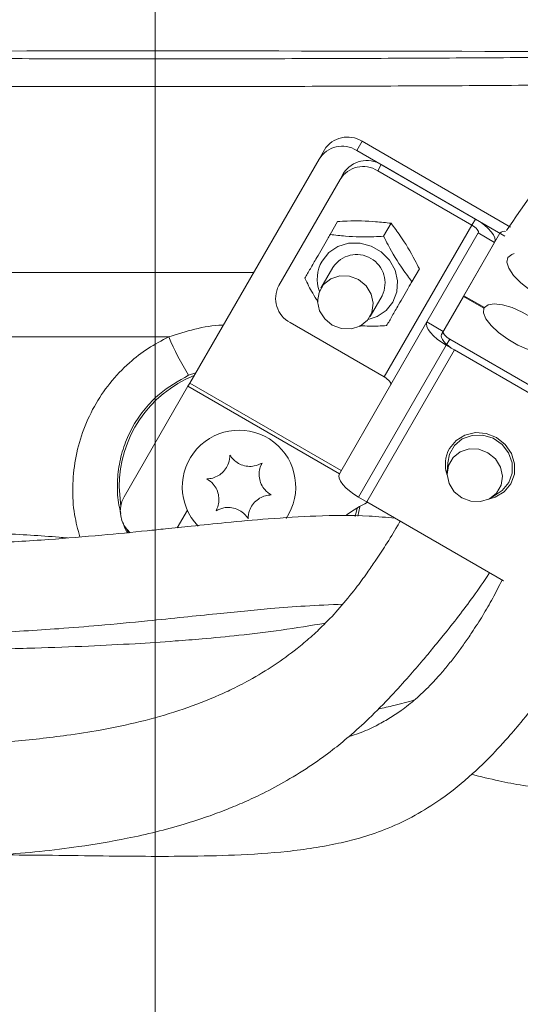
# Model space of a CAD drawing. Header units: millimetres. Extents: x 0 to 8410, y 0 to 5940.
# Tile 195 of 256: x 5125 to 5178, y 2447 to 2551. Entities that reach past the tile are written whole.
import ezdxf

# ---------------------------------------------------------------- set-up
doc = ezdxf.new("R2010")
doc.units = ezdxf.units.MM
doc.header["$LTSCALE"] = 10
doc.linetypes.add('CENTERX2', pattern=[20.32, 12.7, -2.54, 2.54, -2.54])
doc.styles.add('SLDTEXTSTYLE0', font='TXT', dxfattribs={"width": 0.605})
doc.dimstyles.new('SLDDIMSTYLE0', dxfattribs={"dimtxt": 50, "dimasz": 50, "dimexe": 0, "dimexo": 0.0625, "dimgap": 12.5, "dimtad": 1, "dimtoh": 1, "dimdec": 1, "dimrnd": 1e-09, "dimzin": 12, "dimdsep": 46, "dimtxsty": 'SLDTEXTSTYLE0', "dimsah": 1, "dimcen": 0.09, "dimadec": 0, "dimazin": 0, "dimtfac": 1, "dimtofl": 0, "dimtmove": 0, "dimatfit": 3, "dimfxl": 0, "dimfrac": 2, "dimtolj": 1, "dimtzin": 12, "dimarcsym": 0})

# ---------------------------------------------------------------- blocks, each defined once
blk = doc.blocks.new('*D3')
at = {"color": 7, "linetype": 'Continuous', "lineweight": 0}
for p, q in [((5314.72, 2732.57), (5314.72, 2102.57)), ((5139.72, 2207.21), (5139.72, 2102.57)), ((5314.72, 2117.57), (5139.72, 2117.57))]:
    blk.add_line(p, q, dxfattribs=at)
for points in [[(5139.72, 2117.57), (5189.72, 2110.07), (5189.72, 2125.07)], [(5314.72, 2117.57), (5264.72, 2125.07), (5264.72, 2110.07)]]:
    blk.add_solid(points, dxfattribs=at)
at = {"color": 7, "linetype": 'Continuous', "lineweight": 0, "insert": (5169.94, 2182.03), "char_height": 50, "attachment_point": 1, "style": 'SLDTEXTSTYLE0'}
blk.add_mtext('175', dxfattribs=at)
blk = doc.blocks.new('*D9')
at = {"color": 7, "linetype": 'Continuous', "lineweight": 0}
for p, q in [((5314.72, 2732.57), (4589.07, 2732.57)), ((4604.07, 2237.57), (4604.07, 2732.57)), ((4975.83, 2237.57), (4589.07, 2237.57))]:
    blk.add_line(p, q, dxfattribs=at)
for points in [[(4604.07, 2732.57), (4596.57, 2682.57), (4611.57, 2682.57)], [(4604.07, 2237.57), (4611.57, 2287.57), (4596.57, 2287.57)]]:
    blk.add_solid(points, dxfattribs=at)
at = {"color": 7, "linetype": 'Continuous', "lineweight": 0, "insert": (4539.62, 2427.79), "char_height": 50, "attachment_point": 1, "rotation": 90, "style": 'SLDTEXTSTYLE0'}
blk.add_mtext('495', dxfattribs=at)
blk = doc.blocks.new('*D10')
at = {"color": 7, "linetype": 'Continuous', "lineweight": 0}
for p, q in [((5314.72, 3964.57), (4489.07, 3964.57)), ((4504.07, 2237.57), (4504.07, 3964.57)), ((4975.83, 2237.57), (4489.07, 2237.57))]:
    blk.add_line(p, q, dxfattribs=at)
for points in [[(4504.07, 3964.57), (4496.57, 3914.57), (4511.57, 3914.57)], [(4504.07, 2237.57), (4511.57, 2287.57), (4496.57, 2287.57)]]:
    blk.add_solid(points, dxfattribs=at)
at = {"color": 7, "linetype": 'Continuous', "lineweight": 0, "insert": (4439.62, 3024.71), "char_height": 50, "attachment_point": 1, "rotation": 90, "style": 'SLDTEXTSTYLE0'}
blk.add_mtext('1727', dxfattribs=at)

msp = doc.modelspace()

# ---------------------------------------------------------------- linework, layer by layer
at = {"color": 7, "linetype": 'CENTERX2', "lineweight": 0}
msp.add_line((5139.724686, 2567.431015), (5139.724686, 2207.205645), dxfattribs=at)
at = {"color": 8, "linetype": 'Continuous', "lineweight": 0}
for p, q in [((5161.053315, 2537.408136), (5161.615224, 2538.381392)), ((5163.651391, 2535.908136), (5163.276784, 2535.259298)), ((5173.236076, 2529.509298), (5163.964238, 2513.450003)), ((5173.236076, 2529.509298), (5173.610683, 2530.158136)), ((5175.646849, 2527.684879), (5173.914798, 2528.684879)), ((4994.322985, 2524.484605), (5150.127809, 2524.484605)), ((5168.483003, 2519.276733), (5170.215054, 2518.276733)), ((5141.1621, 2517.693356), (4992.093102, 2517.693356)), ((5170.893776, 2517.452314), (5170.519169, 2516.803477)), ((5170.519169, 2516.803477), (5161.247331, 2500.744181)), ((5162.113356, 2500.244181), (5171.385195, 2516.303477)), ((5144.01812, 2513.902314), (5143.259322, 2513.630505)), ((5143.19191, 2512.471275), (5159.21338, 2503.221275)), ((5143.379213, 2512.795694), (5159.400683, 2503.545694)), ((5136.068765, 2499.743491), (5135.897, 2501.824759)), ((5161.089253, 2499.591136), (5160.898723, 2498.70788)), ((5161.157206, 2498.742096), (5161.363233, 2499.706948)), ((5136.872541, 2496.944432), (5136.705946, 2497.3655))]:
    msp.add_line(p, q, dxfattribs=at)
at = {"color": 7, "linetype": 'Continuous', "lineweight": 0}
for p, q in [((5177.338856, 2529.303349), (5161.615224, 2538.381392)), ((5157.064463, 2536.499241), (5157.626372, 2537.472498)), ((5176.727099, 2528.358872), (5161.053315, 2537.408136)), ((5157.064463, 2536.499241), (5143.379213, 2512.795694)), ((5163.651391, 2535.908136), (5173.610683, 2530.158136)), ((5159.287932, 2534.350404), (5159.662539, 2534.999241)), ((5163.276784, 2535.259298), (5173.236076, 2529.509298)), ((5159.287932, 2534.350404), (5152.797645, 2523.108897)), ((5158.231906, 2528.521313), (5159.020345, 2529.886929)), ((5163.900308, 2528.339272), (5164.688747, 2529.704889)), ((5173.914798, 2528.684879), (5168.483003, 2519.276733)), ((5172.389879, 2522.043642), (5176.208759, 2528.658136)), ((5175.646849, 2527.684879), (5170.215054, 2518.276733)), ((5158.532913, 2525.042672), (5157.259251, 2522.836624)), ((5166.89216, 2523.521313), (5167.680599, 2524.886929)), ((5162.455403, 2519.836624), (5163.729066, 2522.042672)), ((5170.02775, 2517.952314), (5172.352419, 2521.978758)), ((5172.352419, 2521.978758), (5174.518466, 2520.72819)), ((5172.389879, 2522.043642), (5174.555927, 2520.793073)), ((5174.555927, 2520.793073), (5174.518466, 2520.72819)), ((5154.004946, 2519.200003), (5163.964238, 2513.450003)), ((5168.483003, 2519.276733), (5159.211164, 2503.217438)), ((5170.893776, 2517.452314), (5200.338639, 2500.452314)), ((5170.519169, 2516.803477), (5199.964033, 2499.803477)), ((5199.098007, 2500.303477), (5171.385195, 2516.303477)), ((5143.19191, 2512.471275), (5136.431892, 2500.762581)), ((5143.379213, 2512.795694), (5143.19191, 2512.471275)), ((5170.675167, 2504.371858), (5170.632463, 2503.346001)), ((5161.247331, 2500.744181), (5176.573336, 2491.895708)), ((5175.262489, 2500.672854), (5176.129555, 2501.222765)), ((5142.061057, 2497.512581), (5143.124359, 2499.354274)), ((5176.573336, 2491.895708), (5162.113356, 2500.244181))]:
    msp.add_line(p, q, dxfattribs=at)
at = {"color": 7, "linetype": 'Continuous', "lineweight": 0, "flags": 128}
for points in [[(5173.236076, 2529.509298), (5173.40143, 2529.405519), (5173.553232, 2529.293261), (5173.685648, 2529.176838), (5173.793589, 2529.060725), (5173.872907, 2528.949382), (5173.920554, 2528.847089), (5173.934699, 2528.757778), (5173.914798, 2528.684879)], [(5173.610683, 2530.158136), (5174.106745, 2529.846799), (5174.562151, 2529.510026), (5174.959398, 2529.160757), (5175.283221, 2528.812415), (5175.521175, 2528.478387), (5175.664116, 2528.171509), (5175.706551, 2527.903574), (5175.646849, 2527.684879)], [(5179.425631, 2522.615167), (5179.393534, 2522.637632), (5178.412041, 2523.411017), (5177.639528, 2524.199591), (5177.132552, 2524.945621), (5176.92823, 2525.594491), (5177.041519, 2526.098695), (5177.464127, 2526.421321), (5177.722771, 2526.495611)], [(5161.248103, 2523.745519), (5160.275634, 2524.113275), (5159.252712, 2524.146126), (5158.302715, 2523.84011), (5157.540227, 2523.232136), (5157.057216, 2522.395536), (5156.911939, 2521.431215), (5157.12192, 2520.455486), (5157.661831, 2519.586034), (5158.466551, 2518.92773), (5159.43902, 2518.559974), (5160.461942, 2518.527123), (5161.411939, 2518.833139), (5162.174427, 2519.441113), (5162.657438, 2520.277713), (5162.802715, 2521.242033), (5162.592734, 2522.217763), (5162.052823, 2523.087214), (5161.248103, 2523.745519)], [(5174.555927, 2520.793073), (5174.952556, 2521.085746), (5175.610989, 2521.183691), (5176.48044, 2521.079353), (5177.493845, 2520.78078), (5178.573035, 2520.311004), (5179.634769, 2519.706258), (5180.597152, 2519.013189), (5181.38595, 2518.285257)], [(5181.493772, 2518.167029), (5182.011273, 2517.458514), (5182.237058, 2516.837777), (5182.153153, 2516.354234), (5181.766238, 2516.046376), (5181.107113, 2515.93871), (5180.228248, 2516.039807), (5179.199604, 2516.341619), (5178.103066, 2516.820121), (5177.025925, 2517.437221), (5176.053926, 2518.143796), (5175.264445, 2518.883598), (5174.720329, 2519.597735), (5174.464891, 2520.229359), (5174.518466, 2520.72819)], [(5168.483003, 2519.276733), (5168.423301, 2519.058038), (5168.465736, 2518.790103), (5168.608677, 2518.483225), (5168.846631, 2518.149197), (5169.170454, 2517.800855), (5169.567701, 2517.451587), (5170.023107, 2517.114813), (5170.519169, 2516.803477)], [(5170.215054, 2518.276733), (5170.195153, 2518.203835), (5170.209298, 2518.114523), (5170.256945, 2518.012231), (5170.336263, 2517.900888), (5170.444204, 2517.784774), (5170.57662, 2517.668351), (5170.728422, 2517.556093), (5170.893776, 2517.452314)], [(5171.385195, 2516.303477), (5171.054486, 2516.511034), (5170.750883, 2516.73555), (5170.486051, 2516.968396), (5170.270169, 2517.200624), (5170.111533, 2517.423309), (5170.016239, 2517.627894), (5169.987949, 2517.806518), (5170.02775, 2517.952314)], [(5163.964238, 2513.450003), (5164.129592, 2513.346224), (5164.281394, 2513.233966), (5164.413809, 2513.117543), (5164.52175, 2513.001429), (5164.601068, 2512.890086), (5164.648715, 2512.787794), (5164.66286, 2512.698482), (5164.64296, 2512.625584)], [(5177.14158, 2502.273829), (5177.504196, 2503.281177), (5177.49905, 2504.369002), (5177.126702, 2505.419423), (5176.427501, 2506.318609), (5175.477216, 2506.969121), (5174.378825, 2507.300464), (5173.251355, 2507.276733), (5172.216987, 2506.9005), (5171.387809, 2506.212534), (5170.853676, 2505.287388), (5170.675167, 2504.371858)], [(5170.862896, 2505.898829), (5171.559061, 2506.737547), (5172.504978, 2507.310627), (5173.608054, 2507.561972), (5174.760312, 2507.466979), (5175.848961, 2507.034947), (5176.767436, 2506.308165), (5177.425831, 2505.357777), (5177.759698, 2504.276813), (5177.736355, 2503.171085), (5177.358086, 2502.148829), (5176.661921, 2501.310111), (5175.716004, 2500.737031), (5175.021409, 2500.536814)], [(5174.925922, 2505.436196), (5173.962848, 2505.8004), (5172.949807, 2505.832933), (5172.008987, 2505.529873), (5171.253865, 2504.927773), (5170.77552, 2504.099255), (5170.631647, 2503.14425), (5170.839599, 2502.177946), (5171.374294, 2501.316894), (5172.171241, 2500.664949), (5173.134315, 2500.300745), (5174.147356, 2500.268212), (5175.088175, 2500.571272), (5175.843297, 2501.173372), (5176.321643, 2502.00189), (5176.465516, 2502.956895), (5176.257564, 2503.923199), (5175.722868, 2504.784251), (5174.925922, 2505.436196)], [(5159.211164, 2503.217438), (5159.151462, 2502.998743), (5159.193897, 2502.730808), (5159.336839, 2502.42393), (5159.574793, 2502.089902), (5159.898616, 2501.74156), (5160.295863, 2501.392291), (5160.751268, 2501.055518), (5161.247331, 2500.744181)], [(5176.129555, 2501.222765), (5176.450499, 2501.456121), (5177.14158, 2502.273829)]]:
    msp.add_lwpolyline(points, dxfattribs=at)
at = {"color": 8, "linetype": 'Continuous', "lineweight": 0, "flags": 128}
msp.add_lwpolyline([(5157.380989, 2525.707736), (5158.098444, 2526.599603), (5159.061577, 2527.243815), (5160.192362, 2527.588183), (5161.399189, 2527.604808), (5162.584288, 2527.292342), (5163.651649, 2526.676101), (5164.514802, 2525.806008), (5165.103818, 2524.752553), (5165.370979, 2523.60108), (5165.294641, 2522.444876), (5164.880989, 2521.377609), (5164.163535, 2520.485742), (5163.200401, 2519.84153), (5162.246345, 2519.528295)], dxfattribs=at)
at = {"color": 8, "linetype": 'Continuous', "lineweight": 0}
for centre, radius, start, end in [((5139.724686, -10088.925241), 12636.859053, 89.7649982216, 90.1164649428), ((5160.765135, 2523.791981), 3.888773, 150.48592337, 199.38236723), ((5166.420326, 2528.158803), 27.340512, 202.50609331, 212.09898413), ((5148.592146, 2501.824759), 12.695147, 111.97132967, 180)]:
    msp.add_arc(centre, radius, start, end, dxfattribs=at)
at = {"color": 7, "linetype": 'Continuous', "lineweight": 0}
for centre, radius, start, end in [((5159.514635, 2534.95356), 2.896977, 57.91797837, 147.75438662), ((5160.076545, 2535.926816), 2.896977, 57.91797837, 147.75438662), ((5162.112711, 2533.45356), 2.896977, 57.91797837, 147.75438662), ((5161.738105, 2532.804722), 2.896977, 57.91797837, 147.75438662), ((5176.676497, 2528.211567), 0.646685, 78.80746653, 136.32635818), ((5161.045083, 2523.393879), 3.004916, 333.27779154, 146.72220846), ((5155.361331, 2521.759826), 2.896977, 152.24561338, 242.08202163), ((5148.592146, 2501.824759), 6, 326.22076042, 223.73562278), ((5173.805928, 2504.23802), 3.379308, 150.56312961, 200.23525851), ((5139.029969, 2499.262581), 3, 150, 229.58857283), ((5170.77387, 2483.244632), 19, 116.84293705, 124.65338088)]:
    msp.add_arc(centre, radius, start, end, dxfattribs=at)
for points, knots in [([(5284.10761, 2651.055312), (5283.576889, 2649.291193), (5282.442643, 2645.520961), (5280.505601, 2640.092993), (5278.356886, 2634.752778), (5275.992509, 2629.57922), (5273.255405, 2624.307376), (5270.051451, 2618.94826), (5267.062702, 2614.639145), (5264.638293, 2611.501392), (5263.04868, 2609.566252), (5261.572057, 2607.852583), (5259.947414, 2606.049838), (5257.900073, 2603.895124), (5255.102526, 2601.127599), (5251.892347, 2598.185732), (5248.695223, 2595.455111), (5246.017421, 2593.263327), (5243.52391, 2591.279277), (5240.843037, 2589.195375), (5237.588366, 2586.71409), (5233.694755, 2583.790655), (5229.106754, 2580.367654), (5223.993769, 2576.529298), (5218.597089, 2572.390011), (5212.973913, 2567.914958), (5207.18667, 2563.069099), (5201.099276, 2557.610845), (5194.796103, 2551.43757), (5188.389511, 2544.426641), (5182.355848, 2536.86029), (5178.663309, 2531.494683), (5176.896879, 2528.927894)], [0, 0, 0, 0, 0.0318079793, 0.067979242, 0.1003634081, 0.1325979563, 0.1682515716, 0.2055739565, 0.2434428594, 0.2616524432, 0.2764635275, 0.2882867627, 0.3022402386, 0.3199714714, 0.3416697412, 0.3731253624, 0.3987638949, 0.4181093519, 0.4361866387, 0.4567625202, 0.4799528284, 0.5108012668, 0.5456543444, 0.5847174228, 0.6281641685, 0.6707905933, 0.7171474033, 0.7673453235, 0.8215078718, 0.879807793, 0.9425026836, 1, 1, 1, 1]), ([(5164.688747, 2529.704889), (5164.149798, 2529.767181), (5162.684569, 2529.936535), (5160.712465, 2529.989443), (5159.360932, 2529.907563), (5159.020345, 2529.886929)], [0, 0, 0, 0, 0.3032411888, 0.824416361, 1, 1, 1, 1]), ([(5164.688747, 2529.704889), (5165.012168, 2529.269292), (5165.891447, 2528.085043), (5166.923319, 2526.403605), (5167.528175, 2525.192203), (5167.680599, 2524.886929)], [0, 0, 0, 0, 0.30324118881, 0.82441636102, 1, 1, 1, 1]), ([(5155.555357, 2523.885394), (5155.746142, 2524.215843), (5156.135685, 2524.890551), (5156.9514, 2526.303411), (5157.651921, 2527.51675), (5158.139233, 2528.360799), (5158.231906, 2528.521313)], [0, 0, 0, 0, 0.24494211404, 0.50012106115, 0.9049374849, 1, 1, 1, 1]), ([(5158.231906, 2528.521313), (5158.770855, 2528.45902), (5160.236084, 2528.289667), (5162.208188, 2528.236758), (5163.559721, 2528.318639), (5163.900308, 2528.339272)], [0, 0, 0, 0, 0.3032411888, 0.824416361, 1, 1, 1, 1]), ([(5166.89216, 2523.521313), (5166.568739, 2523.95691), (5165.68946, 2525.141159), (5164.657588, 2526.822597), (5164.052732, 2528.033998), (5163.900308, 2528.339272)], [0, 0, 0, 0, 0.3032411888, 0.824416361, 1, 1, 1, 1]), ([(5155.555357, 2523.885394), (5155.823384, 2523.353276), (5156.254394, 2522.49759), (5156.76142, 2521.724702), (5156.953147, 2521.432443)], [0, 0, 0, 0, 0.62185997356, 1, 1, 1, 1]), ([(5164.215611, 2518.885394), (5164.406396, 2519.215843), (5164.795939, 2519.890551), (5165.611654, 2521.303411), (5166.312175, 2522.51675), (5166.799487, 2523.360799), (5166.89216, 2523.521313)], [0, 0, 0, 0, 0.244942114, 0.5001210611, 0.9049374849, 1, 1, 1, 1]), ([(5164.215611, 2518.885394), (5163.620821, 2518.851615), (5162.653087, 2518.796656), (5161.719449, 2518.850191), (5161.359645, 2518.870822)], [0, 0, 0, 0, 0.6146220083, 1, 1, 1, 1]), ([(5147.629535, 2505.189782), (5147.604815, 2504.902432), (5147.561985, 2504.404562), (5147.192203, 2503.703664), (5146.707432, 2503.192009), (5146.11416, 2502.844011), (5145.596706, 2502.698312), (5145.29474, 2502.679678), (5145.196645, 2502.673625)], [0, 0, 0, 0, 0.235567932, 0.4081499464, 0.5811460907, 0.7450757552, 0.9171864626, 1, 1, 1, 1]), ([(5151.025036, 2504.340917), (5150.763841, 2504.218656), (5150.311276, 2504.006819), (5149.519411, 2503.976592), (5148.833912, 2504.140575), (5148.235892, 2504.480354), (5147.850964, 2504.855638), (5147.683834, 2505.107843), (5147.629535, 2505.189782)], [0, 0, 0, 0, 0.2355529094, 0.4081362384, 0.5811337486, 0.74506347, 0.9171728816, 1, 1, 1, 1]), ([(5151.987647, 2500.975894), (5151.751155, 2501.140977), (5151.341402, 2501.427004), (5150.919298, 2502.097693), (5150.718577, 2502.773344), (5150.713838, 2503.461132), (5150.846385, 2503.98211), (5150.981231, 2504.252937), (5151.025036, 2504.340917)], [0, 0, 0, 0, 0.2355677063, 0.4081497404, 0.5811459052, 0.7450755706, 0.9171862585, 1, 1, 1, 1]), ([(5145.196645, 2502.673625), (5145.433138, 2502.508541), (5145.842891, 2502.222515), (5146.264995, 2501.551826), (5146.465716, 2500.876175), (5146.470455, 2500.188387), (5146.337907, 2499.667409), (5146.203062, 2499.396582), (5146.159257, 2499.308602)], [0, 0, 0, 0, 0.2355677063, 0.4081497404, 0.5811459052, 0.7450755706, 0.9171862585, 1, 1, 1, 1]), ([(5149.554758, 2498.459736), (5149.579478, 2498.747087), (5149.622308, 2499.244957), (5149.99209, 2499.945855), (5150.476861, 2500.457509), (5151.070133, 2500.805507), (5151.587587, 2500.951206), (5151.889552, 2500.969841), (5151.987647, 2500.975894)], [0, 0, 0, 0, 0.235567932, 0.4081499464, 0.5811460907, 0.7450757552, 0.9171864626, 1, 1, 1, 1]), ([(5146.159257, 2499.308602), (5146.420452, 2499.430862), (5146.873016, 2499.6427), (5147.664882, 2499.672926), (5148.350381, 2499.508944), (5148.948401, 2499.169165), (5149.333328, 2498.793881), (5149.500459, 2498.541676), (5149.554758, 2498.459736)], [0, 0, 0, 0, 0.2355529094, 0.4081362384, 0.5811337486, 0.74506347, 0.9171728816, 1, 1, 1, 1]), ([(5165.118011, 2498.509443), (5164.196482, 2498.598803), (5161.413352, 2498.868681), (5156.921451, 2498.786317), (5151.874645, 2498.480609), (5147.469439, 2498.07959), (5143.844333, 2497.705804), (5141.07427, 2497.414048), (5137.919988, 2497.087601), (5133.807132, 2496.683945), (5128.158681, 2496.217074), (5121.572539, 2495.828754), (5115.420638, 2495.660535), (5109.876618, 2495.597853), (5105.17396, 2495.58537), (5100.055915, 2495.602206), (5094.472304, 2495.638803), (5088.345386, 2495.686202), (5081.597494, 2495.735732), (5074.150265, 2495.779053), (5065.933675, 2495.810794), (5056.939319, 2495.825685), (5047.276925, 2495.821376), (5037.193535, 2495.804074), (5026.981868, 2495.781577), (5016.940809, 2495.762155), (5007.350479, 2495.747069), (4998.500288, 2495.72956), (4990.45152, 2495.705206), (4983.191553, 2495.672326), (4976.743983, 2495.642569), (4971.118133, 2495.62461), (4966.303886, 2495.628532), (4962.282982, 2495.647516), (4959.050975, 2495.674593), (4956.601418, 2495.690054), (4954.840254, 2495.687698), (4953.639767, 2495.662566), (4952.865651, 2495.615961), (4952.45197, 2495.531116), (4952.26663, 2495.469539), (4952.269828, 2495.407398), (4952.270032, 2495.403434)], [0, 0, 0, 0, 0.0092257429, 0.0278628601, 0.0446334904, 0.0595228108, 0.0716563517, 0.0806755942, 0.0870619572, 0.1030098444, 0.1215300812, 0.1430979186, 0.1682926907, 0.1825408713, 0.1981464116, 0.2151510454, 0.2339033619, 0.2547747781, 0.2781468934, 0.3044072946, 0.3339543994, 0.367150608, 0.4036885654, 0.4427735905, 0.4836821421, 0.5257693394, 0.5684166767, 0.6110467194, 0.6532288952, 0.6945356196, 0.7345678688, 0.772903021, 0.809143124, 0.8432887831, 0.875248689, 0.9035698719, 0.9283869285, 0.9500698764, 0.968920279, 0.9851828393, 0.9990546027, 1, 1, 1, 1]), ([(5165.639259, 2498.2085), (5165.544488, 2498.035478), (5165.075576, 2497.179396), (5164.179107, 2495.764243), (5163.102923, 2494.11669), (5162.05239, 2492.588886), (5160.826762, 2490.916902), (5159.312138, 2489.061041), (5157.705951, 2487.346329), (5156.187408, 2485.922566), (5154.455377, 2484.47568), (5152.304981, 2482.921781), (5149.922882, 2481.483835), (5147.794925, 2480.390957), (5145.333634, 2479.277441), (5142.193753, 2478.102521), (5138.149284, 2476.959055), (5134.180086, 2476.128228), (5130.616818, 2475.568751), (5127.457543, 2475.177941), (5124.405435, 2474.884426), (5121.12241, 2474.652646), (5117.558838, 2474.484832), (5113.712958, 2474.377648), (5109.541971, 2474.325878), (5104.976253, 2474.321402), (5099.897273, 2474.35546), (5094.685609, 2474.412547), (5089.338531, 2474.477345), (5083.856972, 2474.541367), (5077.794327, 2474.601546), (5071.319734, 2474.649412), (5064.401217, 2474.683099), (5057.038958, 2474.700056), (5049.078219, 2474.698231), (5040.648048, 2474.67965), (5031.242901, 2474.650447), (5021.214415, 2474.618112), (5010.964801, 2474.598756), (5001.49102, 2474.585041), (4992.645626, 2474.565685), (4984.561851, 2474.526947), (4977.324251, 2474.475335), (4971.192402, 2474.433483), (4966.040244, 2474.41641), (4961.759451, 2474.424201), (4958.275948, 2474.438603), (4955.49205, 2474.447631), (4953.32024, 2474.440677), (4951.673143, 2474.416038), (4950.475485, 2474.371818), (4949.647638, 2474.310031), (4949.157982, 2474.219991), (4948.919014, 2474.155273), (4948.914892, 2474.090992), (4948.914171, 2474.079749)], [0, 0, 0, 0, 0.0018483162, 0.0091451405, 0.015313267, 0.019973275, 0.0263102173, 0.0347630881, 0.0428447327, 0.0492462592, 0.0556082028, 0.06577287, 0.0764253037, 0.0844188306, 0.0906341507, 0.104311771, 0.1184643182, 0.1326065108, 0.1441017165, 0.1532234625, 0.1627248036, 0.1729730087, 0.1840337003, 0.1959677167, 0.2086878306, 0.2227056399, 0.2383521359, 0.256023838, 0.2716380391, 0.2890667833, 0.3086186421, 0.3306357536, 0.3531025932, 0.3782026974, 0.4059298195, 0.4359960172, 0.4678723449, 0.5085728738, 0.5494723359, 0.5898286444, 0.6290647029, 0.6720213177, 0.7125927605, 0.7504987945, 0.7854682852, 0.8174492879, 0.8467381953, 0.87363217, 0.898389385, 0.921218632, 0.9422964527, 0.9617768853, 0.9797944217, 0.9964658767, 1, 1, 1, 1]), ([(4961.029801, 2495.658993), (4960.771371, 2495.719521), (4960.221441, 2495.848321), (4959.348378, 2496.018407), (4958.262667, 2496.176303), (4956.842517, 2496.285206), (4955.140563, 2496.333413), (4953.303745, 2496.331358), (4951.569059, 2496.277911), (4950.023517, 2496.168522), (4948.779631, 2496.007711), (4947.732286, 2495.77064), (4946.643357, 2495.235345), (4945.834098, 2494.501114), (4945.317068, 2493.82812), (4944.962888, 2493.11189), (4944.755095, 2492.43166), (4944.618237, 2491.646783), (4944.648429, 2490.53524), (4944.99774, 2489.419136), (4945.414512, 2488.725264), (4945.636587, 2488.430277), (4945.786273, 2488.243437), (4945.985185, 2488.02464), (4946.351431, 2487.67952), (4946.849569, 2487.331082), (4947.483643, 2487.030186), (4948.190291, 2486.825546), (4949.012212, 2486.687695), (4949.978874, 2486.60003), (4951.194977, 2486.533167), (4952.754129, 2486.463576), (4955.212979, 2486.380059), (4959.008368, 2486.286449), (4964.474132, 2486.209468), (4970.801547, 2486.179176), (4977.84299, 2486.192217), (4985.751881, 2486.221114), (4994.440108, 2486.246694), (5003.830924, 2486.260533), (5014.039117, 2486.271364), (5025.001746, 2486.286815), (5036.589346, 2486.310093), (5048.416632, 2486.328485), (5059.417495, 2486.327677), (5069.236164, 2486.302402), (5077.731989, 2486.26203), (5085.570661, 2486.209547), (5092.78705, 2486.153826), (5099.433391, 2486.108027), (5105.121689, 2486.088553), (5109.975793, 2486.103961), (5114.120696, 2486.151135), (5118.125285, 2486.240651), (5122.015158, 2486.379699), (5125.801699, 2486.575231), (5129.700103, 2486.834254), (5134.060626, 2487.188297), (5138.473942, 2487.608607), (5142.636308, 2488.035621), (5146.052577, 2488.387987), (5149.108932, 2488.692795), (5152.232036, 2488.985583), (5155.695614, 2489.252521), (5158.243472, 2489.364806), (5159.569582, 2489.423248)], [0, 0, 0, 0, 0.009773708, 0.0207980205, 0.0320811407, 0.0471470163, 0.0626660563, 0.0785033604, 0.0946412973, 0.1110883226, 0.1278569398, 0.1432664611, 0.1540582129, 0.1585563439, 0.1625001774, 0.1659458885, 0.1675090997, 0.1695099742, 0.1727985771, 0.176717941, 0.1790960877, 0.1796877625, 0.1800624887, 0.1817857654, 0.1840289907, 0.19029217, 0.1990576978, 0.2104801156, 0.2231326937, 0.2382636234, 0.2551813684, 0.272469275, 0.2901265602, 0.3259626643, 0.3634804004, 0.3991808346, 0.4361895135, 0.4737999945, 0.511394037, 0.5484470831, 0.5847814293, 0.6218182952, 0.6591783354, 0.6959367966, 0.7308790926, 0.7575670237, 0.7817509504, 0.803587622, 0.8232934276, 0.8411372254, 0.8574349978, 0.8688620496, 0.8797757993, 0.8903366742, 0.9006286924, 0.9106425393, 0.9203891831, 0.9315870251, 0.9452700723, 0.9554549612, 0.9646788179, 0.9724282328, 0.9797583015, 0.9894645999, 1, 1, 1, 1]), ([(5130.430855, 2496.423601), (5130.140286, 2496.450613), (5128.842601, 2496.571248), (5126.48319, 2496.73243), (5123.260363, 2496.910112), (5119.832421, 2497.028786), (5116.170213, 2497.096097), (5112.256222, 2497.112487), (5108.0004, 2497.084465), (5103.283541, 2497.021434), (5097.966887, 2496.935982), (5092.637877, 2496.855297), (5087.305066, 2496.791097), (5081.997393, 2496.746939), (5076.077259, 2496.718718), (5069.470079, 2496.708137), (5062.15693, 2496.717032), (5054.220026, 2496.750081), (5045.890066, 2496.795507), (5037.503759, 2496.840176), (5029.386928, 2496.868829), (5021.15863, 2496.877149), (5013.113838, 2496.879882), (5005.445311, 2496.896535), (4998.589281, 2496.946986), (4992.298587, 2497.008343), (4986.660217, 2497.057622), (4981.739463, 2497.065202), (4977.682482, 2497.031822), (4974.36287, 2496.974411), (4971.651022, 2496.901691), (4969.322276, 2496.816688), (4967.350859, 2496.702759), (4965.733093, 2496.563725), (4964.424172, 2496.334557), (4963.679329, 2496.225217), (4962.81959, 2495.796781), (4962.5223, 2495.648632)], [0, 0, 0, 0, 0.0035138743, 0.0156929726, 0.0284772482, 0.0424120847, 0.057074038, 0.0727001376, 0.0897310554, 0.1087205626, 0.1303499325, 0.1554412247, 0.1755798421, 0.1982676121, 0.223946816, 0.2531156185, 0.2861543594, 0.3227765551, 0.3623598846, 0.4034517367, 0.4443005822, 0.4843679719, 0.5331131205, 0.5803573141, 0.6259930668, 0.669491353, 0.7149841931, 0.7564990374, 0.794021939, 0.8279822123, 0.858765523, 0.88671369, 0.9164614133, 0.9431946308, 0.9672867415, 0.9886880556, 1, 1, 1, 1]), ([(4950.123741, 2476.061863), (4949.789929, 2476.098739), (4948.464667, 2476.245139), (4946.930772, 2475.916312), (4945.164805, 2475.446525), (4943.8182, 2474.957139), (4942.530778, 2474.32649), (4941.441386, 2473.572313), (4940.556398, 2472.656021), (4939.966563, 2471.705983), (4939.607738, 2470.744626), (4939.435916, 2469.879535), (4939.393166, 2469.11564), (4939.435963, 2468.482178), (4939.514019, 2468.008939), (4939.584396, 2467.692323), (4939.668101, 2467.39258), (4939.798834, 2467.003519), (4939.979708, 2466.588582), (4940.144053, 2466.281756), (4940.350712, 2465.946322), (4940.53441, 2465.685576), (4940.665966, 2465.510858), (4940.798679, 2465.345401), (4940.981781, 2465.129931), (4941.332269, 2464.754465), (4941.805537, 2464.342671), (4942.377541, 2463.951521), (4943.009488, 2463.638904), (4943.725397, 2463.401721), (4944.594062, 2463.22888), (4945.902809, 2463.088134), (4948.137299, 2462.944977), (4951.705448, 2462.801577), (4956.270827, 2462.675613), (4961.797047, 2462.58376), (4968.185389, 2462.550497), (4975.33695, 2462.579689), (4983.28949, 2462.629236), (4991.998171, 2462.669014), (5001.363613, 2462.687255), (5010.865571, 2462.700171), (5020.323184, 2462.717626), (5029.629465, 2462.746094), (5039.213585, 2462.777004), (5048.857413, 2462.800211), (5058.306391, 2462.801803), (5067.324828, 2462.774932), (5075.778921, 2462.722649), (5083.639898, 2462.648694), (5090.926238, 2462.562714), (5097.669138, 2462.483524), (5103.917116, 2462.431518), (5109.49032, 2462.432663), (5114.488757, 2462.503705), (5119.001003, 2462.650271), (5123.332896, 2462.893349), (5127.537931, 2463.253474), (5132.009689, 2463.79365), (5137.152562, 2464.668914), (5141.673086, 2465.780954), (5145.155628, 2466.904839), (5147.262031, 2467.687119), (5149.207736, 2468.50105), (5151.317345, 2469.488926), (5153.742162, 2470.786312), (5156.204025, 2472.323502), (5158.388775, 2473.898366), (5160.394436, 2475.526205), (5162.47665, 2477.424299), (5164.58342, 2479.568202), (5166.469477, 2481.650504), (5167.917643, 2483.331612), (5169.123137, 2484.769155), (5170.388996, 2486.315932), (5171.830317, 2488.133356), (5173.446969, 2490.313411), (5174.563811, 2491.844478), (5175.08362, 2492.711226), (5175.103475, 2492.744333)], [0, 0, 0, 0, 0.0080871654, 0.0321067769, 0.0446426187, 0.0573637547, 0.0702791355, 0.0828287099, 0.0933147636, 0.1014960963, 0.1060870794, 0.1096103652, 0.1124131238, 0.1145598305, 0.1154360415, 0.1162236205, 0.1169723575, 0.1177394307, 0.1195191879, 0.1216234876, 0.1231800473, 0.1237660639, 0.1242789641, 0.1247862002, 0.1253568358, 0.1268182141, 0.1312898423, 0.1380537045, 0.1472553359, 0.1590490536, 0.1736353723, 0.1912542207, 0.2218875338, 0.2534540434, 0.2860164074, 0.3196893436, 0.3545634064, 0.3903842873, 0.4264260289, 0.4621055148, 0.4969354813, 0.5306804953, 0.55916457, 0.5879062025, 0.6164951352, 0.6444448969, 0.6711611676, 0.6959345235, 0.71851992, 0.7390394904, 0.757678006, 0.7746670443, 0.7902556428, 0.8047092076, 0.8163994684, 0.8276447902, 0.8385499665, 0.8491283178, 0.8598016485, 0.873327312, 0.8897442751, 0.8966784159, 0.9026805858, 0.9078120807, 0.9136049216, 0.9212896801, 0.9297479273, 0.9366472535, 0.9424765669, 0.949818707, 0.9583880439, 0.9654235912, 0.971073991, 0.9750728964, 0.9794805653, 0.9860021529, 0.9923545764, 0.9997079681, 1, 1, 1, 1]), ([(5176.441206, 2491.971993), (5176.111825, 2491.324168), (5175.454969, 2490.032271), (5174.373843, 2488.18937), (5173.358348, 2486.587427), (5172.455153, 2485.27159), (5171.645458, 2484.159238), (5170.813065, 2483.089144), (5169.843671, 2481.934403), (5168.676516, 2480.667348), (5167.303352, 2479.367384), (5165.865059, 2478.229896), (5164.47018, 2477.305986), (5162.991408, 2476.494049), (5161.582211, 2475.844409), (5160.583557, 2475.525637), (5160.220531, 2475.409759)], [0, 0, 0, 0, 0.0752231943, 0.1500107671, 0.2272650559, 0.2816255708, 0.3310565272, 0.3872059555, 0.4435410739, 0.5176223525, 0.6127841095, 0.7045069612, 0.7785294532, 0.8535200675, 0.9467522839, 1, 1, 1, 1]), ([(5157.727429, 2487.41183), (5156.179898, 2487.154683), (5153.158975, 2486.652708), (5148.791524, 2486.140776), (5145.043853, 2485.77732), (5141.390773, 2485.484438), (5137.385803, 2485.220421), (5132.424015, 2484.968115), (5126.682089, 2484.755066), (5121.175786, 2484.623196), (5116.044446, 2484.54797), (5111.432504, 2484.507821), (5106.399671, 2484.488199), (5100.893484, 2484.486638), (5094.846996, 2484.497715), (5088.15721, 2484.516645), (5081.091032, 2484.537735), (5073.614635, 2484.557159), (5065.713423, 2484.572329), (5057.114026, 2484.581023), (5047.945473, 2484.584261), (5038.442414, 2484.58318), (5028.863595, 2484.578487), (5019.467172, 2484.570509), (5010.494575, 2484.559736), (5002.200822, 2484.547314), (4994.634309, 2484.535353), (4987.779384, 2484.526346), (4981.642564, 2484.521061), (4976.229112, 2484.519689), (4971.526612, 2484.522049), (4967.518744, 2484.52674), (4964.20565, 2484.532781), (4961.588041, 2484.53565), (4959.623123, 2484.529977), (4958.206679, 2484.513442), (4957.229437, 2484.483118), (4956.591274, 2484.438907), (4956.230535, 2484.374772), (4956.068742, 2484.31858), (4956.062339, 2484.269055), (4956.061012, 2484.258795)], [0, 0, 0, 0, 0.0168752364, 0.0329420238, 0.046661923, 0.0566344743, 0.0714426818, 0.0884621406, 0.108111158, 0.1307292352, 0.1451324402, 0.1608121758, 0.1780403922, 0.1968611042, 0.2177392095, 0.2411913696, 0.2677613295, 0.2940105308, 0.3234647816, 0.3564092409, 0.3923904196, 0.4306607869, 0.4705181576, 0.5113213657, 0.5525145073, 0.593664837, 0.6344868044, 0.6746644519, 0.7138088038, 0.751485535, 0.7872490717, 0.8209782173, 0.8528318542, 0.8818705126, 0.9075562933, 0.9302589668, 0.9502822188, 0.967873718, 0.9832344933, 0.9965265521, 1, 1, 1, 1]), ([(5123.180993, 2462.906007), (5124.619902, 2462.897641), (5127.904025, 2462.878546), (5132.87006, 2462.806721), (5138.022256, 2462.748999), (5143.096335, 2462.743564), (5148.340254, 2462.853103), (5152.856598, 2463.149626), (5156.477355, 2463.613453), (5158.99592, 2464.074224), (5161.517487, 2464.700132), (5164.147084, 2465.574719), (5166.891334, 2466.847595), (5169.854237, 2468.649692), (5172.816808, 2470.959183), (5175.225661, 2473.299843), (5177.02718, 2475.264324), (5178.573805, 2477.071619), (5180.326725, 2479.293175), (5182.188898, 2481.897887), (5183.868325, 2484.433354), (5184.83973, 2486.281208), (5185.256895, 2487.074759)], [0, 0, 0, 0, 0.05437960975, 0.1241143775, 0.19124324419, 0.25603337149, 0.32684030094, 0.40539598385, 0.44671281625, 0.48751386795, 0.52209360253, 0.56498945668, 0.61422587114, 0.66233498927, 0.72709126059, 0.78432394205, 0.80787587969, 0.84106868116, 0.88378666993, 0.92230483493, 0.96663423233, 1, 1, 1, 1]), ([(5173.205506, 2471.425339), (5174.168437, 2471.184919), (5175.980861, 2470.732401), (5178.499684, 2470.260256), (5180.940267, 2469.955532), (5183.386832, 2469.874126), (5185.74371, 2470.075254), (5187.547651, 2470.426472), (5189.021624, 2470.82181), (5190.610633, 2471.356434), (5192.592249, 2472.23637), (5194.874848, 2473.548252), (5197.318899, 2475.341459), (5199.946906, 2477.911913), (5201.626181, 2480.001419), (5202.518964, 2481.1123)], [0, 0, 0, 0, 0.0908703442, 0.1710358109, 0.2373560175, 0.318165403, 0.3988154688, 0.4581328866, 0.4893729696, 0.5403590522, 0.6165959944, 0.6906257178, 0.7791591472, 0.8825903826, 1, 1, 1, 1]), ([(5163.332647, 2478.337755), (5163.887287, 2478.457223), (5165.175785, 2478.734761), (5166.438011, 2479.087592), (5167.156905, 2479.288546)], [0, 0, 0, 0, 0.430455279, 1, 1, 1, 1])]:
    msp.add_open_spline(points, degree=3, knots=knots, dxfattribs=at)
at = {"color": 8, "linetype": 'Continuous', "lineweight": 0}
for points, knots in [([(5058.564567, 2547.748005), (5061.585679, 2547.694829), (5067.637377, 2547.588308), (5077.304848, 2547.455799), (5087.319002, 2547.342909), (5097.887698, 2547.249652), (5108.974923, 2547.177214), (5120.527179, 2547.126851), (5132.212727, 2547.099938), (5143.950959, 2547.096445), (5155.667887, 2547.116974), (5167.305108, 2547.160623), (5178.715082, 2547.2301), (5186.690785, 2547.290585), (5190.730998, 2547.334055), (5191.183095, 2547.33892)], [0, 0, 0, 0, 0.0787145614, 0.1576759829, 0.2366384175, 0.3153543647, 0.3993348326, 0.4836133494, 0.5678922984, 0.6518733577, 0.7361018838, 0.8206311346, 0.9051597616, 0.9893874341, 1, 1, 1, 1]), ([(5188.505972, 2544.382739), (5185.808191, 2544.35838), (5179.24932, 2544.299158), (5168.474084, 2544.235356), (5156.355498, 2544.186637), (5144.131285, 2544.164651), (5131.890705, 2544.16836), (5119.703635, 2544.197647), (5107.656398, 2544.252399), (5096.094518, 2544.331158), (5085.074112, 2544.432553), (5074.632759, 2544.555293), (5064.553901, 2544.69936), (5058.245814, 2544.815166), (5055.096721, 2544.872978)], [0, 0, 0, 0, 0.0612521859, 0.1489169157, 0.2365822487, 0.3239348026, 0.411030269, 0.4984355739, 0.5858404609, 0.6729353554, 0.754573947, 0.8364688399, 0.9183627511, 1, 1, 1, 1]), ([(5141.1621, 2517.693356), (5142.074945, 2517.984216), (5143.919602, 2518.57198), (5145.879136, 2518.928725), (5146.890058, 2518.932474), (5146.922354, 2518.932594)], [0, 0, 0, 0, 0.4867449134, 0.983603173, 1, 1, 1, 1]), ([(5131.747416, 2496.531261), (5131.535853, 2497.315369), (5131.073458, 2499.029122), (5130.930935, 2501.8034), (5131.198667, 2504.730067), (5131.96582, 2507.624127), (5133.193993, 2510.344506), (5134.870806, 2512.845136), (5136.818409, 2514.88638), (5138.93591, 2516.536314), (5140.414942, 2517.305028), (5141.1621, 2517.693356)], [0, 0, 0, 0, 0.0966056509, 0.2111419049, 0.3286900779, 0.4456441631, 0.5658665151, 0.6823152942, 0.8021132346, 0.9000341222, 1, 1, 1, 1]), ([(5143.259322, 2513.630505), (5142.180812, 2513.029371), (5140.46182, 2512.071248), (5138.599795, 2510.11066), (5137.351315, 2508.313983), (5136.438841, 2506.325866), (5135.861378, 2504.21951), (5135.676875, 2502.054178), (5135.752893, 2500.29577), (5136.021262, 2499.310129), (5136.099832, 2499.021565)], [0, 0, 0, 0, 0.2083536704, 0.3320861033, 0.4558164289, 0.5792084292, 0.7026006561, 0.8257986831, 0.9489994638, 1, 1, 1, 1]), ([(5136.336904, 2498.069557), (5136.358299, 2497.975411), (5136.444844, 2497.594589), (5136.624147, 2497.245192), (5136.759123, 2496.982172)], [0, 0, 0, 0, 0.2472182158, 1, 1, 1, 1])]:
    msp.add_open_spline(points, degree=3, knots=knots, dxfattribs=at)

# ---------------------------------------------------------------- dimensions: what is measured, and where the dimension line sits
at = {"color": 7, "linetype": 'Continuous', "lineweight": 0}
for base, p2, picture, middle in [((4504.072845, 3964.574759), (5314.724686, 3964.574759), '*D10', (4504.072845, 3101.074759)), ((4604.072845, 2732.574759), (5314.724686, 2732.574759), '*D9', (4604.072845, 2485.074759))]:
    dim = msp.add_linear_dim(base=base, p1=(4975.825542, 2237.574759), p2=p2, angle=90, dimstyle='SLDDIMSTYLE0', dxfattribs=at)
    dim.commit()
    dim.dimension.update_dxf_attribs({"geometry": picture, "text_midpoint": middle, "dimtype": 160})
dim = msp.add_linear_dim(base=(5139.724686, 2117.574759), p1=(5314.724686, 2732.574759), p2=(5139.724686, 2207.205645), dimstyle='SLDDIMSTYLE0', dxfattribs=at)
dim.commit()
dim.dimension.update_dxf_attribs({"geometry": '*D3', "text_midpoint": (5227.224686, 2117.574759), "dimtype": 160})

doc.saveas('drawing.dxf')
